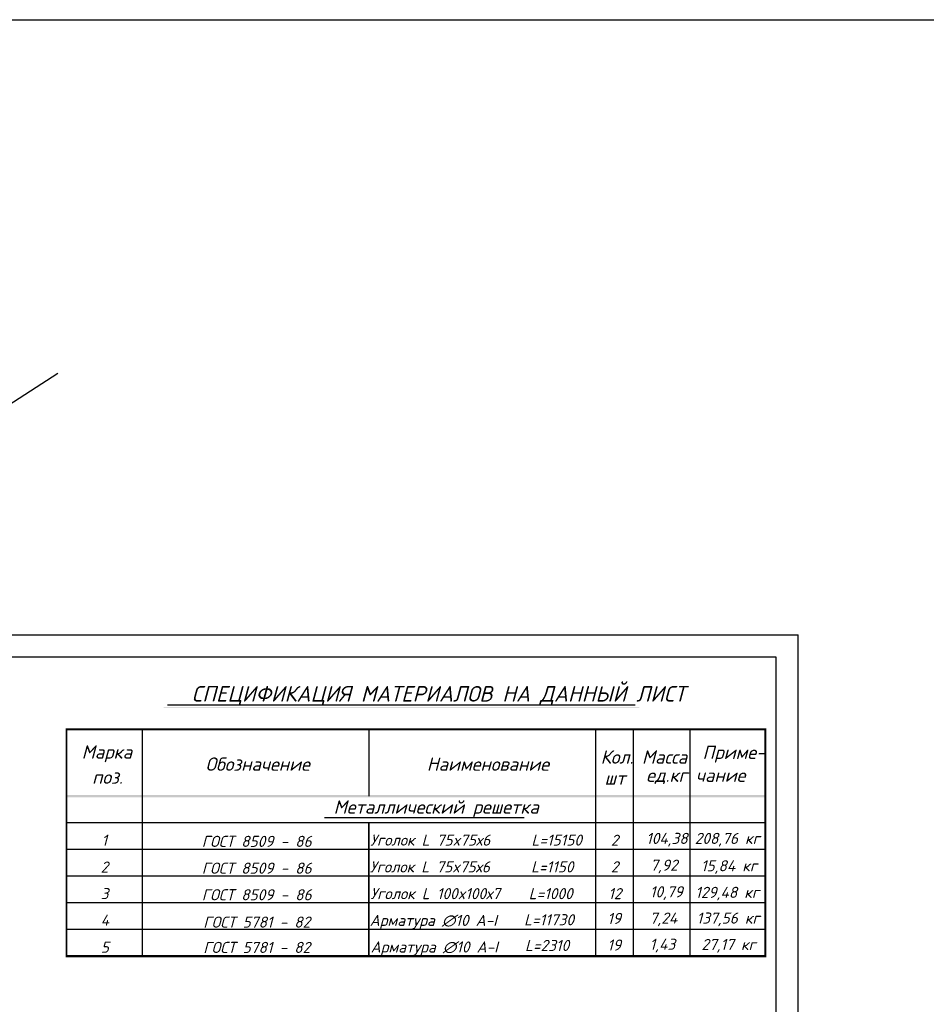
# Model space of a CAD drawing. Extents: x -119078 to 1619993, y 264752 to 340742.
# Tile 138 of 220: x 846312 to 866710, y 318602 to 340742. Entities that reach past the tile are written whole.
import ezdxf

# ---------------------------------------------------------------- set-up
doc = ezdxf.new("R2010")
doc.units = 0
doc.header["$MEASUREMENT"] = 0
doc.linetypes.add('CONTI', pattern=[0])
doc.layers.get('0').update_dxf_attribs({"color": 250, "linetype": 'CONTI'})
for name, color, linetype in [('PDF _Геометрия', 250, 'Continuous'), ('PDF _Сплошная заливка', 7, 'Continuous'), ('PDF _Текст', 7, 'Continuous'), ('Ярлык', 1, 'Continuous')]:
    doc.layers.add(name, color=color, linetype=linetype)
doc.styles.add('ISO', font='times.ttf')
doc.styles.add('PDF ISOCPEUR Italic', font='isocpeui.ttf')

msp = doc.modelspace()

# ---------------------------------------------------------------- linework, layer by layer
at = {"color": 3}
msp.add_line((840641.508, 328582.613), (847170.134, 332791.002), dxfattribs=at)
msp.add_lwpolyline([(919564.339, 264752.208), (-119077.586, 264752.208), (-119077.586, 340741.932), (919564.339, 340741.932)], close=True, dxfattribs=at)
at = {"layer": 'PDF _Геометрия', "lineweight": -3}
msp.add_line((863824.946, 297222.487), (863824.946, 326913.75), dxfattribs=at)
msp.add_lwpolyline([(821831.343, 297222.487), (821831.343, 326913.75), (863824.946, 326913.75)], dxfattribs=at)
at = {"layer": 'PDF _Геометрия', "lineweight": 30}
msp.add_lwpolyline([(863327.164, 326415.968), (863327.164, 297720.269), (823830.839, 297720.269), (823830.839, 326415.968)], close=True, dxfattribs=at)
at = {"layer": 'PDF _Геометрия', "color": 7, "lineweight": -3}
for points in [[(849636.053, 325336.741), (860160.598, 325336.741)], [(849067.158, 324784.579), (849067.158, 319685.445)], [(854166.292, 324784.579), (854166.292, 323282.865)], [(859265.426, 324784.579), (859265.426, 319685.445)], [(860114.584, 324784.579), (860114.584, 319685.445)], [(861390.413, 324784.579), (861390.413, 319685.445)], [(853166.544, 322801.815), (857659.136, 322801.815)], [(863092.913, 322684.69), (847364.659, 322684.69)], [(854166.292, 319685.445), (854166.292, 322684.69), (854166.292, 319685.445)], [(863092.913, 322086.514), (847364.659, 322086.514)], [(863092.913, 321484.155), (847364.659, 321484.155)], [(863092.913, 320885.98), (847364.659, 320885.98)], [(863092.913, 320283.621), (847364.659, 320283.621)], [(863092.913, 319685.445), (847364.659, 319685.445)]]:
    msp.add_lwpolyline(points, dxfattribs=at)
msp.add_lwpolyline([(847364.659, 324784.579, 41.83, 41.83, 0), (847364.659, 319685.445, 50.197, 50.197, 0), (863090.822, 319685.445, 46.014, 46.014, 0), (863090.822, 324784.579, 50.197, 50.197, 0)], format="xyseb", close=True, dxfattribs=at)
at = {"layer": 'PDF _Сплошная заливка', "lineweight": 30, "transparency": 33554559}
for points in [[(849552.392, 325282.361), (849552.392, 325261.446), (860252.625, 325282.361)], [(849552.392, 325261.446), (860252.625, 325282.361), (860252.625, 325261.446)], [(863092.913, 323257.767), (863092.913, 323307.964), (847364.659, 323257.767)], [(863092.913, 323307.964), (847364.659, 323257.767), (847364.659, 323307.964)]]:
    msp.add_solid(points, dxfattribs=at)

# ---------------------------------------------------------------- texts
at = {"layer": 'PDF _Текст', "lineweight": 30, "attachment_point": 7, "style": 'PDF ISOCPEUR Italic'}
for s, insert, char_height in [('СПЕЦИФИКАЦИЯ МАТЕРИАЛОВ НА ДАННЫЙ ЛИСТ', (850184.032, 325313.776), 349.97049), ('Марка', (847707.668, 324045.411), 299.9739), ('Кол. Масса', (859382.551, 324011.947), 299.9739), ('Приме-', (861674.86, 324037.045), 299.9739), ('Обозначение', (850493.577, 323852.991), 299.97394), ('Наименование', (855471.403, 323852.991), 299.97394), ('поз.', (847941.919, 323560.178), 299.9739), ('шт', (859470.395, 323539.263), 299.9739), ('ед.кг чание', (860407.397, 323555.995), 299.97394), ('Металлический решетка', (853375.696, 322807.229), 299.97394), ('1', (848155.254, 322166.321), 249.977), ('ГОСТ 8509 - 86', (850409.916, 322141.223), 249.97738), ('Уголок L 75x75х6', (854199.756, 322170.504), 249.97738), ('L=15150', (857826.076, 322170.504), 249.9774), ('2', (859612.618, 322166.321), 249.977), ('104,38 208,76 кг', (860407.397, 322149.589), 249.97738), ('2', (848134.339, 321563.963), 249.977), ('ГОСТ 8509 - 86', (850409.916, 321538.864), 249.97738), ('Уголок L 75x75х6', (854191.39, 321568.146), 249.97738), ('L=1150', (857817.71, 321568.146), 249.9774), ('2', (859612.618, 321568.146), 249.977), ('7,92', (860499.424, 321547.23), 249.9774), ('15,84 кг', (861641.396, 321534.681), 249.9774), ('3', (848134.339, 320965.787), 249.977), ('ГОСТ 8509 - 86', (850409.916, 320940.689), 249.97738), ('Уголок L 100x100х7', (854203.939, 320965.787), 249.97738), ('L=1000', (857764.686, 320965.787), 249.9774), ('12', (859554.056, 320965.787), 249.9774), ('10,79', (860491.058, 320949.055), 249.9774), ('129,48 кг', (861513.374, 320936.506), 249.9774), ('4', (848134.339, 320370.909), 249.977), ('ГОСТ 5781 - 82', (850443.381, 320325.781), 249.97738), ('Арматура ∅10 А-I', (854187.207, 320296.5), 249.97738), ('L=11730', (857660.632, 320378.339), 249.9774), ('19', (859533.141, 320408.56), 249.9774), ('7,24', (860486.875, 320358.275), 249.9774), ('137,56 кг', (861544.293, 320358.275), 249.9774), ('19', (859533.141, 319810.442), 249.9774), ('5', (848138.522, 319760.931), 249.977), ('ГОСТ 5781 - 82', (850443.381, 319756.599), 249.97738), ('Арматура ∅10 А-I', (854208.123, 319698.324), 249.97738), ('L=2310', (857681.547, 319800.626), 249.9774), ('1,43', (860486.875, 319768.611), 249.9774), ('27,17 кг', (861649.762, 319764.428), 249.9774)]:
    msp.add_mtext(s, dxfattribs=dict(at, insert=insert, char_height=char_height))
at = {"layer": 'Ярлык', "color": 165, "lineweight": 50, "char_height": 253.56783, "attachment_point": 1, "style": 'ISO'}
for s, insert, width in [('\\pi5485.19957;{\\fISOCPEUR|b0|i1|c204|p34;\\H2.7606x;\\C167;\\c8277566;ООО  \\fISOCPEUR|b0|i1|c0|p34;"UNIVER  PRO STILE"\\fISOCPEUR|b1|i1|c204|p34;\\Q15;\\T1.25; \\fArial|b1|i0|c204|p34;\\H0.36224x;\\T1.15;   \\fArial|b0|i0|c204|p34;\\T1;          }', (-90957.556, 325671.286), 25625.47242), ('\\pi5485.19957;{\\fISOCPEUR|b0|i1|c204|p34;\\H2.7606x;\\C167;\\c8277566;ООО  \\fISOCPEUR|b0|i1|c0|p34;"UNIVER  PRO STILE"\\fISOCPEUR|b1|i1|c204|p34;\\Q15;\\T1.25; \\fArial|b1|i0|c204|p34;\\H0.36224x;\\T1.15;   \\fArial|b0|i0|c204|p34;\\T1;          }', (-41908.934, 325671.286), 25625.47242), ('{\\C167;\\c8277566;             \\P\\P\\pi6540.45083;\\fISOCPEUR|b0|i1|c204|p34;\\H0.98593x;Лицензия  \\fISOCPEUR|b0|i1|c0|p34;№ 072193 \\fISOCPEUR|b0|i1|c204|p34;от \\fISOCPEUR|b0|i1|c0|p34;3 \\fISOCPEUR|b0|i1|c204|p34;апреля \\fISOCPEUR|b0|i1|c0|p34;202\\fISOCPEUR|b0|i1|c204|p34;3г\\fISOCPEUR|b0|i1|c0|p34;. \\P\\pi2223.49782;\\fISOCPEUR|b0|i1|c204|p34;Министерство строительства и жилищно-коммунального хозяйства Республики Узбекистан}', (-89126.802, 324659.709), 19682.04146), ('{\\C167;\\c8277566;             \\P\\P\\pi6540.45083;\\fISOCPEUR|b0|i1|c204|p34;\\H0.98593x;Лицензия  \\fISOCPEUR|b0|i1|c0|p34;№ 072193 \\fISOCPEUR|b0|i1|c204|p34;от \\fISOCPEUR|b0|i1|c0|p34;3 \\fISOCPEUR|b0|i1|c204|p34;апреля \\fISOCPEUR|b0|i1|c0|p34;202\\fISOCPEUR|b0|i1|c204|p34;3г\\fISOCPEUR|b0|i1|c0|p34;. \\P\\pi2223.49782;\\fISOCPEUR|b0|i1|c204|p34;Министерство строительства и жилищно-коммунального хозяйства Республики Узбекистан}', (-40078.181, 324659.709), 19682.04146)]:
    msp.add_mtext(s, dxfattribs=dict(at, insert=insert, width=width))

doc.saveas('drawing.dxf')
